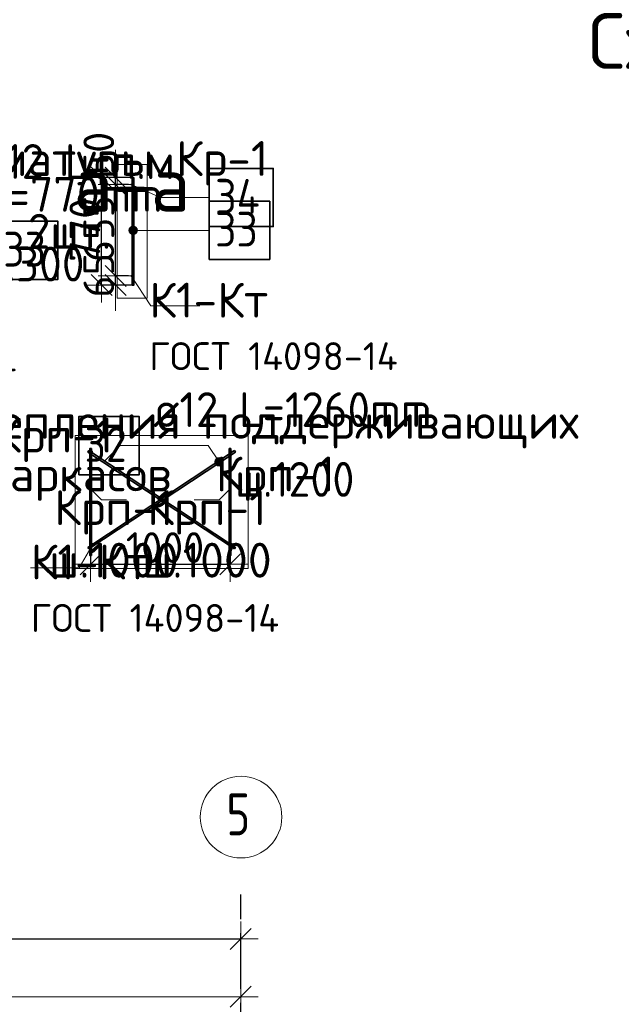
# Model space of a CAD drawing. Header units: millimetres. Extents: x -3725 to 93325, y -74170 to 82591.
# Tile 125 of 133: x 72315 to 76628, y 68724 to 75780. Entities that reach past the tile are written whole.
import ezdxf

# ---------------------------------------------------------------- set-up
doc = ezdxf.new("R2010")
doc.units = ezdxf.units.MM
doc.header["$PDMODE"] = 65
for name, pattern in [('______11', [500, 400, -50, 0, -50]), ('______3', [500, 400, -100]), ('______5', [1100, 800, -100, 100, -100])]:
    doc.linetypes.add(name, pattern=pattern)
for name, color, linetype, lineweight in [('Standard', 7, 'Continuous', 25), ('Арм.стержн. Доп. арматура', 180, 'Continuous', 35), ('Балка_ общее', 7, '______3', 13), ('Изополя поперечная', 7, 'Continuous', 25), ('Размерная линия_ общее', 7, 'Continuous', 13)]:
    doc.layers.add(name, color=color, linetype=linetype, lineweight=lineweight)
doc.layers.add('Арм.стержн. Фиксатор', color=7, linetype='Continuous', lineweight=35, true_color=0x501e0f)
doc.layers.add('Осевая линия_ общее', color=7, linetype='______5', lineweight=13, true_color=0xa0a0a0)
doc.styles.add('ARIAL', font='ARIAL.TTF')
doc.styles.add('ISOCPEUR', font='ISOCPEUR')
doc.dimstyles.new('DIMSTYLE_18', dxfattribs={"dimtxt": 220, "dimasz": 250, "dimexe": 0, "dimexo": 0, "dimgap": 110, "dimtad": 2, "dimdec": 0, "dimrnd": 1, "dimzin": 12, "dimdsep": 46, "dimtxsty": 'ISOCPEUR', "dimblk1": 'ALL_ML_STRICH', "dimblk2": 'ALL_ML_STRICH', "dimsah": 1, "dimcen": 0, "dimclrd": 7, "dimclre": 256, "dimclrt": 7, "dimadec": 0, "dimazin": 0, "dimtfac": 1, "dimtdec": 0, "dimtix": 1, "dimtmove": 2, "dimatfit": 3, "dimfxl": 0, "dimtzin": 0, "dimlwd": 0, "dimlwe": -3, "dimarcsym": 0})
doc.dimstyles.new('DIMSTYLE_3', dxfattribs={"dimtxt": 220, "dimasz": 250, "dimexe": 0, "dimexo": 0, "dimgap": 110, "dimtad": 2, "dimdec": 0, "dimrnd": 5, "dimzin": 12, "dimdsep": 46, "dimtxsty": 'ISOCPEUR', "dimblk1": 'ALL_ML_STRICH', "dimblk2": 'ALL_ML_STRICH', "dimsah": 1, "dimcen": 0, "dimclrd": 7, "dimclre": 256, "dimclrt": 7, "dimadec": 0, "dimazin": 0, "dimtfac": 1, "dimtdec": 0, "dimtix": 1, "dimtmove": 2, "dimatfit": 3, "dimfxl": 0, "dimtzin": 0, "dimlwd": 0, "dimlwe": -3, "dimarcsym": 0})
doc.dimstyles.new('DIMSTYLE_5', dxfattribs={"dimtxt": 220, "dimasz": 250, "dimexe": 0, "dimexo": 0, "dimgap": 110, "dimtad": 2, "dimdec": 0, "dimrnd": 5, "dimzin": 12, "dimdsep": 46, "dimtxsty": 'ISOCPEUR', "dimblk1": 'ALL_ML_STRICH', "dimblk2": 'ALL_ML_STRICH', "dimsah": 1, "dimcen": 0, "dimclrd": 7, "dimclre": 256, "dimclrt": 7, "dimadec": 0, "dimazin": 0, "dimtfac": 1, "dimtdec": 0, "dimtix": 1, "dimtmove": 2, "dimatfit": 3, "dimfxl": 0, "dimtvp": 1.2, "dimtzin": 0, "dimlwd": 0, "dimlwe": -3, "dimarcsym": 0})
doc.dimstyles.new('DIMSTYLE_7', dxfattribs={"dimtxt": 250, "dimasz": 250, "dimexe": 0, "dimexo": 0, "dimgap": 125, "dimtad": 2, "dimdec": 0, "dimrnd": 5, "dimzin": 12, "dimdsep": 46, "dimtxsty": 'ISOCPEUR', "dimblk1": 'ALL_ML_STRICH', "dimblk2": 'ALL_ML_STRICH', "dimsah": 1, "dimcen": 0, "dimclrd": 7, "dimclre": 256, "dimclrt": 7, "dimadec": 0, "dimazin": 0, "dimtfac": 1, "dimtdec": 0, "dimtix": 1, "dimtmove": 2, "dimatfit": 3, "dimfxl": 0, "dimtzin": 0, "dimlwd": 0, "dimlwe": -3, "dimarcsym": 0})

# ---------------------------------------------------------------- blocks, each defined once
blk = doc.blocks.new('ALL_ML_STRICH')
at = {"color": 0, "linetype": 'ByBlock', "lineweight": -2}
for p, q in [((-0.3, -0.3), (0.3, 0.3)), ((0, -0.5), (0, 0.5)), ((-1, 0), (0.5, 0))]:
    blk.add_line(p, q, dxfattribs=at)
blk = doc.blocks.new('*D86')
at = {"layer": 'DEFPOINTS', "color": 7, "linetype": 'Continuous', "lineweight": 13, "transparency": 33554687}
for p in [(68400, 68778), (68400, 68757.8), (73900, 68716.2)]:
    blk.add_point(p, dxfattribs=at)
at = {"layer": 'Балка_ общее', "color": 251, "linetype": 'Continuous', "lineweight": -2, "true_color": 0x656565, "transparency": 33554687}
for p, q in [((68400, 68767.8), (68400, 68778)), ((73900, 68726.2), (73900, 68778))]:
    blk.add_line(p, q, dxfattribs=at)
at = {"layer": 'Балка_ общее', "color": 7, "linetype": 'Continuous', "lineweight": -2, "transparency": 33554687}
blk.add_line((68400, 68778), (73900, 68778), dxfattribs=at)
at = {"layer": 'Балка_ общее', "color": 7, "linetype": 'Continuous', "lineweight": 13, "transparency": 33554687, "xscale": 250, "yscale": 250, "zscale": 250, "rotation": 180}
blk.add_blockref('ALL_ML_STRICH', (68400, 68778), dxfattribs=at)
at = {"layer": 'Балка_ общее', "color": 7, "linetype": 'Continuous', "lineweight": 13, "transparency": 33554687, "xscale": 250, "yscale": 250, "zscale": 250}
blk.add_blockref('ALL_ML_STRICH', (73900, 68778), dxfattribs=at)
at = {"layer": 'Балка_ общее', "color": 7, "linetype": 'Continuous', "lineweight": 13, "transparency": 33554687, "insert": (71162.5, 68953), "char_height": 250, "width": 1000, "attachment_point": 5, "style": 'ISOCPEUR'}
blk.add_mtext('\\A1;{5500}', dxfattribs=at)
blk = doc.blocks.new('*D504')
at = {"layer": 'DEFPOINTS', "color": 7, "linetype": 'Continuous', "lineweight": 13, "transparency": 33554687}
for p in [(72824.1, 71958), (73824.1, 71969.9), (72824.1, 71876.9)]:
    blk.add_point(p, dxfattribs=at)
at = {"layer": 'Размерная линия_ общее', "color": 253, "linetype": 'Continuous', "lineweight": -2, "true_color": 0xa0a0a0, "transparency": 33554687}
for p, q in [((72824.1, 71938), (72824.1, 71876.9)), ((73824.1, 71949.9), (73824.1, 71876.9))]:
    blk.add_line(p, q, dxfattribs=at)
at = {"layer": 'Размерная линия_ общее', "color": 7, "linetype": 'Continuous', "lineweight": -2, "transparency": 33554687}
blk.add_line((72824.1, 71876.9), (73824.1, 71876.9), dxfattribs=at)
at = {"layer": 'Размерная линия_ общее', "color": 7, "linetype": 'Continuous', "lineweight": 13, "transparency": 33554687, "xscale": 250, "yscale": 250, "zscale": 250, "rotation": 180}
blk.add_blockref('ALL_ML_STRICH', (72824.1, 71876.9), dxfattribs=at)
at = {"layer": 'Размерная линия_ общее', "color": 7, "linetype": 'Continuous', "lineweight": 13, "transparency": 33554687, "xscale": 250, "yscale": 250, "zscale": 250}
blk.add_blockref('ALL_ML_STRICH', (73824.1, 71876.9), dxfattribs=at)
at = {"layer": 'Размерная линия_ общее', "color": 7, "linetype": 'Continuous', "lineweight": 13, "transparency": 33554687, "insert": (73357.1, 71996.9), "char_height": 220, "width": 880, "attachment_point": 5, "style": 'ISOCPEUR'}
blk.add_mtext('\\A1;{1000}', dxfattribs=at)
blk = doc.blocks.new('*D511')
at = {"layer": 'DEFPOINTS', "color": 7, "linetype": 'Continuous', "lineweight": 13, "transparency": 33554687}
for p in [(73135.6, 74648.7), (72902.8, 73878.7), (73135.6, 73878.7)]:
    blk.add_point(p, dxfattribs=at)
at = {"layer": 'Размерная линия_ общее', "color": 253, "linetype": 'Continuous', "lineweight": -2, "true_color": 0xa0a0a0, "transparency": 33554687}
for p, q in [((73115.6, 74648.7), (72902.8, 74648.7)), ((73115.6, 73878.7), (72902.8, 73878.7))]:
    blk.add_line(p, q, dxfattribs=at)
at = {"layer": 'Размерная линия_ общее', "color": 7, "linetype": 'Continuous', "lineweight": -2, "transparency": 33554687}
blk.add_line((72902.8, 73878.7), (72902.8, 74648.7), dxfattribs=at)
at = {"layer": 'Размерная линия_ общее', "color": 7, "linetype": 'Continuous', "lineweight": 13, "transparency": 33554687, "xscale": 250, "yscale": 250, "zscale": 250}
for p, rotation in [((72902.8, 74648.7), 90), ((72902.8, 73878.7), 270)]:
    blk.add_blockref('ALL_ML_STRICH', p, dxfattribs=dict(at, rotation=rotation))
at = {"layer": 'Размерная линия_ общее', "color": 7, "linetype": 'Continuous', "lineweight": 13, "transparency": 33554687, "insert": (72782.8, 74274.7), "char_height": 220, "width": 660, "attachment_point": 5, "rotation": 90, "style": 'ISOCPEUR'}
blk.add_mtext('\\A1;{770}', dxfattribs=at)
blk = doc.blocks.new('*D512')
at = {"layer": 'DEFPOINTS', "color": 7, "linetype": 'Continuous', "lineweight": 13, "transparency": 33554687}
for p in [(73114.8, 73943.7), (73002.8, 73878.7), (73135.6, 73878.7)]:
    blk.add_point(p, dxfattribs=at)
at = {"layer": 'Размерная линия_ общее', "color": 253, "linetype": 'Continuous', "lineweight": -2, "true_color": 0xa0a0a0, "transparency": 33554687}
for p, q in [((73094.8, 73943.7), (73002.8, 73943.7)), ((73115.6, 73878.7), (73002.8, 73878.7))]:
    blk.add_line(p, q, dxfattribs=at)
at = {"layer": 'Размерная линия_ общее', "color": 7, "linetype": 'Continuous', "lineweight": -2, "transparency": 33554687}
blk.add_line((73002.8, 73878.7), (73002.8, 73943.7), dxfattribs=at)
at = {"layer": 'Размерная линия_ общее', "color": 7, "linetype": 'Continuous', "lineweight": 13, "transparency": 33554687, "xscale": 250, "yscale": 250, "zscale": 250}
for p, rotation in [((73002.8, 73878.7), 270), ((73002.8, 73943.7), 90)]:
    blk.add_blockref('ALL_ML_STRICH', p, dxfattribs=dict(at, rotation=rotation))
at = {"layer": 'Размерная линия_ общее', "color": 7, "linetype": 'Continuous', "lineweight": 13, "transparency": 33554687, "insert": (72882.7, 73948.7), "char_height": 220, "width": 440, "attachment_point": 5, "rotation": 90, "style": 'ISOCPEUR'}
blk.add_mtext('\\A1;{65}', dxfattribs=at)
blk = doc.blocks.new('*D513')
at = {"layer": 'DEFPOINTS', "color": 7, "linetype": 'Continuous', "lineweight": 13, "transparency": 33554687}
for p in [(73114.8, 74598.7), (73002.8, 73943.7), (73114.8, 73943.7)]:
    blk.add_point(p, dxfattribs=at)
at = {"layer": 'Размерная линия_ общее', "color": 253, "linetype": 'Continuous', "lineweight": -2, "true_color": 0xa0a0a0, "transparency": 33554687}
for p, q in [((73094.8, 74598.7), (73002.8, 74598.7)), ((73094.8, 73943.7), (73002.8, 73943.7))]:
    blk.add_line(p, q, dxfattribs=at)
at = {"layer": 'Размерная линия_ общее', "color": 7, "linetype": 'Continuous', "lineweight": -2, "transparency": 33554687}
blk.add_line((73002.8, 73943.7), (73002.8, 74598.7), dxfattribs=at)
at = {"layer": 'Размерная линия_ общее', "color": 7, "linetype": 'Continuous', "lineweight": 13, "transparency": 33554687, "xscale": 250, "yscale": 250, "zscale": 250}
for p, rotation in [((73002.8, 74598.7), 90), ((73002.8, 73943.7), 270)]:
    blk.add_blockref('ALL_ML_STRICH', p, dxfattribs=dict(at, rotation=rotation))
at = {"layer": 'Размерная линия_ общее', "color": 7, "linetype": 'Continuous', "lineweight": 13, "transparency": 33554687, "insert": (72882.8, 74282.2), "char_height": 220, "width": 660, "attachment_point": 5, "rotation": 90, "style": 'ISOCPEUR'}
blk.add_mtext('\\A1;{655}', dxfattribs=at)
blk = doc.blocks.new('*D514')
at = {"layer": 'DEFPOINTS', "color": 7, "linetype": 'Continuous', "lineweight": 13, "transparency": 33554687}
for p in [(73002.8, 74598.7), (73114.8, 74598.7), (73135.6, 74648.7)]:
    blk.add_point(p, dxfattribs=at)
at = {"layer": 'Размерная линия_ общее', "color": 253, "linetype": 'Continuous', "lineweight": -2, "true_color": 0xa0a0a0, "transparency": 33554687}
for p, q in [((73115.6, 74648.7), (73002.8, 74648.7)), ((73094.8, 74598.7), (73002.8, 74598.7))]:
    blk.add_line(p, q, dxfattribs=at)
at = {"layer": 'Размерная линия_ общее', "color": 7, "linetype": 'Continuous', "lineweight": -2, "transparency": 33554687}
blk.add_line((73002.8, 74598.7), (73002.8, 74648.7), dxfattribs=at)
at = {"layer": 'Размерная линия_ общее', "color": 7, "linetype": 'Continuous', "lineweight": 13, "transparency": 33554687, "xscale": 250, "yscale": 250, "zscale": 250}
for p, rotation in [((73002.8, 74598.7), 270), ((73002.8, 74648.7), 90)]:
    blk.add_blockref('ALL_ML_STRICH', p, dxfattribs=dict(at, rotation=rotation))
at = {"layer": 'Размерная линия_ общее', "color": 7, "linetype": 'Continuous', "lineweight": 13, "transparency": 33554687, "insert": (72882.6, 74821.5), "char_height": 220, "width": 440, "attachment_point": 5, "rotation": 90, "style": 'ISOCPEUR'}
blk.add_mtext('\\A1;{50}', dxfattribs=at)
blk = doc.blocks.new('*D536')
at = {"layer": 'DEFPOINTS', "color": 7, "linetype": 'Continuous', "lineweight": 13, "transparency": 33554687}
for p in [(60000, 69390.3), (73900, 69269.7), (60000, 69192.1)]:
    blk.add_point(p, dxfattribs=at)
at = {"layer": 'Размерная линия_ общее', "color": 253, "linetype": 'Continuous', "lineweight": -2, "true_color": 0xa0a0a0, "transparency": 33554687}
for p, q in [((60000, 69290.3), (60000, 69192.1)), ((73900, 69169.7), (73900, 69192.1))]:
    blk.add_line(p, q, dxfattribs=at)
at = {"layer": 'Размерная линия_ общее', "color": 7, "linetype": 'Continuous', "lineweight": -2, "transparency": 33554687}
blk.add_line((60000, 69192.1), (73900, 69192.1), dxfattribs=at)
at = {"layer": 'Размерная линия_ общее', "color": 7, "linetype": 'Continuous', "lineweight": 13, "transparency": 33554687, "xscale": 250, "yscale": 250, "zscale": 250, "rotation": 180}
blk.add_blockref('ALL_ML_STRICH', (60000, 69192.1), dxfattribs=at)
at = {"layer": 'Размерная линия_ общее', "color": 7, "linetype": 'Continuous', "lineweight": 13, "transparency": 33554687, "xscale": 250, "yscale": 250, "zscale": 250}
blk.add_blockref('ALL_ML_STRICH', (73900, 69192.1), dxfattribs=at)
at = {"layer": 'Размерная линия_ общее', "color": 7, "linetype": 'Continuous', "lineweight": 13, "transparency": 33554687, "insert": (66983, 69352.1), "char_height": 220, "width": 1100, "attachment_point": 5, "style": 'ISOCPEUR'}
blk.add_mtext('\\A1;{13900}', dxfattribs=at)
blk = doc.blocks.new('СЛОЖНЫЙ_ОБЪЕКТ_5')
at = {"layer": 'Осевая линия_ общее', "color": 253, "linetype": '______11', "lineweight": -3, "true_color": 0xa0a0a0, "transparency": 33554687}
blk.add_line((73900, 45830), (73900, 69510), dxfattribs=at)
at = {"layer": 'Осевая линия_ общее', "color": 7, "linetype": 'Continuous', "lineweight": 13, "transparency": 33554687}
blk.add_circle((73902.4, 70065.3), 292.4, dxfattribs=at)
at = {"layer": 'Осевая линия_ общее', "color": 7, "linetype": 'Continuous', "lineweight": 13, "transparency": 33554687, "insert": (73797.4, 69934.8), "char_height": 300, "width": 326.407, "attachment_point": 7, "style": 'ISOCPEUR'}
blk.add_mtext('\\W0.78;5', dxfattribs=at)
at = {"layer": 'Балка_ общее', "color": 7, "linetype": 'Continuous', "lineweight": 13, "transparency": 33554687}
dim = blk.add_linear_dim(base=(73900, 68778), p1=(68400, 68767.8), p2=(73900, 68726.2), dimstyle='DIMSTYLE_7', override={"dimpost": '<>', "dimclrd": 7, "dimclre": 251, "dimclrt": 7, "dimlwd": 0, "dimlwe": 65533}, dxfattribs=at)
dim.commit()
dim.dimension.update_dxf_attribs({"geometry": '*D86', "text_midpoint": (71162.5, 68953), "dimtype": 160})

msp = doc.modelspace()

# ---------------------------------------------------------------- hatches: boundary and pattern name
at = {"layer": 'Арм.стержн. Доп. арматура', "linetype": 'Continuous', "lineweight": 35, "transparency": 33554687}
for points in [[(73120.8, 74598.7), (73120.3, 74601), (73119, 74603), (73117.1, 74604.3), (73114.8, 74604.7), (73112.5, 74604.3), (73110.5, 74603), (73109.2, 74601), (73108.8, 74598.7), (73109.2, 74596.4), (73110.5, 74594.5), (73112.5, 74593.2), (73114.8, 74592.7), (73117.1, 74593.2), (73119, 74594.5), (73120.3, 74596.4)], [(73120.8, 73943.7), (73120.3, 73946), (73119, 73948), (73117.1, 73949.3), (73114.8, 73949.7), (73112.5, 73949.3), (73110.5, 73948), (73109.2, 73946), (73108.8, 73943.7), (73109.2, 73941.4), (73110.5, 73939.5), (73112.5, 73938.2), (73114.8, 73937.7), (73117.1, 73938.2), (73119, 73939.5), (73120.3, 73941.4)]]:
    msp.add_hatch(color=22, dxfattribs=at).paths.add_polyline_path(points)
at = {"layer": 'Арм.стержн. Доп. арматура', "linetype": 'Continuous', "lineweight": 13, "transparency": 33554687}
for points in [[(73103, 74255.7), (73103, 74285.7), (73098.8, 74270.7)], [(73113.8, 74244.9), (73113.8, 74296.5), (73103, 74285.7)], [(73113.8, 74244.9), (73103, 74285.7), (73103, 74255.7)], [(73128.8, 74240.7), (73128.8, 74300.7), (73113.8, 74296.5)], [(73128.8, 74240.7), (73113.8, 74296.5), (73113.8, 74244.9)], [(73143.8, 74244.9), (73143.8, 74296.5), (73128.8, 74300.7)], [(73143.8, 74244.9), (73128.8, 74300.7), (73128.8, 74240.7)], [(73154.6, 74255.7), (73154.6, 74285.7), (73143.8, 74296.5)], [(73154.6, 74255.7), (73143.8, 74296.5), (73143.8, 74244.9)], [(73154.6, 74285.7), (73154.6, 74255.7), (73158.8, 74270.7)]]:
    msp.add_hatch(color=7, dxfattribs=at).paths.add_polyline_path(points)
at = {"layer": 'Арм.стержн. Фиксатор', "linetype": 'Continuous', "lineweight": 35, "transparency": 33554687}
for points in [[(72842.1, 72684.9), (72841.7, 72687.2), (72840.4, 72689.2), (72838.4, 72690.5), (72836.1, 72690.9), (72833.8, 72690.5), (72831.9, 72689.2), (72830.6, 72687.2), (72830.1, 72684.9), (72830.6, 72682.6), (72831.9, 72680.7), (72833.8, 72679.4), (72836.1, 72678.9), (72838.4, 72679.4), (72840.4, 72680.7), (72841.7, 72682.6)], [(73842.1, 72684.9), (73841.7, 72687.2), (73840.4, 72689.2), (73838.4, 72690.5), (73836.1, 72690.9), (73833.8, 72690.5), (73831.9, 72689.2), (73830.6, 72687.2), (73830.1, 72684.9), (73830.6, 72682.6), (73831.9, 72680.7), (73833.8, 72679.4), (73836.1, 72678.9), (73838.4, 72679.4), (73840.4, 72680.7), (73841.7, 72682.6)], [(72842.1, 72024.9), (72841.7, 72027.2), (72840.4, 72029.2), (72838.4, 72030.5), (72836.1, 72030.9), (72833.8, 72030.5), (72831.9, 72029.2), (72830.6, 72027.2), (72830.1, 72024.9), (72830.6, 72022.6), (72831.9, 72020.7), (72833.8, 72019.4), (72836.1, 72018.9), (72838.4, 72019.4), (72840.4, 72020.7), (72841.7, 72022.6)], [(73842.1, 72024.9), (73841.7, 72027.2), (73840.4, 72029.2), (73838.4, 72030.5), (73836.1, 72030.9), (73833.8, 72030.5), (73831.9, 72029.2), (73830.6, 72027.2), (73830.1, 72024.9), (73830.6, 72022.6), (73831.9, 72020.7), (73833.8, 72019.4), (73836.1, 72018.9), (73838.4, 72019.4), (73840.4, 72020.7), (73841.7, 72022.6)]]:
    msp.add_hatch(color=22, dxfattribs=at).paths.add_polyline_path(points)
at = {"layer": 'Арм.стержн. Фиксатор', "linetype": 'Continuous', "lineweight": 13, "transparency": 33554687}
for points in [[(73742.6, 72641.2), (73717.5, 72624.7), (73714.5, 72609.7)], [(73742.6, 72641.2), (73714.5, 72609.7), (73757.5, 72638.2)], [(73757.5, 72638.2), (73714.5, 72609.7), (73719.2, 72594.9)], [(73717.5, 72624.7), (73742.6, 72641.2), (73727.7, 72636.5)], [(73757.5, 72638.2), (73719.2, 72594.9), (73769.3, 72628)], [(73769.3, 72628), (73719.2, 72594.9), (73731, 72584.7)], [(73769.3, 72628), (73731, 72584.7), (73774, 72613.1)], [(73774, 72613.1), (73731, 72584.7), (73745.9, 72581.6)], [(73774, 72613.1), (73745.9, 72581.6), (73771, 72598.2)], [(73771, 72598.2), (73745.9, 72581.6), (73760.8, 72586.4)]]:
    msp.add_hatch(color=7, dxfattribs=at).paths.add_polyline_path(points)

# ---------------------------------------------------------------- linework, layer by layer
at = {"layer": 'Standard', "color": 7, "linetype": 'Continuous', "lineweight": 18, "transparency": 33554687}
for points in [[(73014.8, 73784.7), (73228.8, 73784.7), (73228.8, 74742.7), (73014.8, 74742.7), (73014.8, 73784.7)], [(72713, 71846.9), (73953.3, 71846.9), (73953.3, 72800.9), (72713, 72800.9), (72713, 71846.9)]]:
    msp.add_lwpolyline(points, dxfattribs=at)
at = {"layer": 'Standard', "color": 7, "linetype": 'Continuous', "lineweight": 13, "transparency": 33554687}
for points in [[(73114.8, 73943.7), (73256.4, 73728.4), (73606.4, 73728.4)], [(72824.1, 72417.7), (72901.9, 72339.9), (73081.9, 72339.9)], [(73824.1, 72417.7), (73746.3, 72339.9), (73566.3, 72339.9)], [(72842.1, 72024.9), (72742.9, 71852), (72392.9, 71852)]]:
    msp.add_lwpolyline(points, dxfattribs=at)
at = {"layer": 'Арм.стержн. Доп. арматура', "color": 7, "linetype": 'Continuous', "lineweight": 13, "transparency": 33554687}
for p, q in [((73324.3, 74505.7), (73114.8, 74598.7)), ((73324.3, 74505.7), (73674.3, 74505.7)), ((73098.8, 74270.7), (73098.8, 74270.7)), ((73128.8, 74300.7), (73128.8, 74300.7)), ((73204.3, 74270.7), (73128.8, 74270.7)), ((73128.8, 74240.7), (73128.8, 74240.7)), ((73158.8, 74270.7), (73158.8, 74270.7)), ((73204.3, 74270.7), (73674.3, 74270.7))]:
    msp.add_line(p, q, dxfattribs=at)
at = {"layer": 'Арм.стержн. Доп. арматура', "color": 7, "linetype": 'Continuous', "lineweight": 35, "transparency": 33554687}
for points in [[(73674.3, 74297.4), (74132.6, 74297.4), (74132.6, 74714.1), (73674.3, 74714.1), (73674.3, 74297.4)], [(73674.3, 74062.4), (74107.6, 74062.4), (74107.6, 74479.1), (73674.3, 74479.1), (73674.3, 74062.4)], [(72156.3, 73918.6), (72589.6, 73918.6), (72589.6, 74335.3), (72156.3, 74335.3), (72156.3, 73918.6)]]:
    msp.add_lwpolyline(points, dxfattribs=at)
at = {"layer": 'Арм.стержн. Доп. арматура', "color": 22, "linetype": 'Continuous', "lineweight": 35, "transparency": 33554687}
msp.add_lwpolyline([(73134.8, 74648.7), (73134.8, 73878.7), (73122.8, 73878.7), (73122.8, 74648.7), (73134.8, 74648.7)], dxfattribs=at)
at = {"layer": 'Арм.стержн. Доп. арматура', "color": 7, "linetype": 'Continuous', "lineweight": 13, "transparency": 33554687}
msp.add_circle((73128.8, 74270.7), 30, dxfattribs=at)
at = {"layer": 'Арм.стержн. Фиксатор', "color": 7, "linetype": 'Continuous', "lineweight": 13, "transparency": 33554687}
for p, q in [((73172.6, 72727.5), (73667.6, 72727.5)), ((73667.6, 72727.5), (73744.3, 72611.4)), ((73727.7, 72636.5), (73727.7, 72636.5)), ((73769.3, 72628), (73769.3, 72628)), ((73719.2, 72594.9), (73719.2, 72594.9)), ((73760.8, 72586.4), (73760.8, 72586.4))]:
    msp.add_line(p, q, dxfattribs=at)
at = {"layer": 'Арм.стержн. Фиксатор', "color": 7, "linetype": 'Continuous', "lineweight": 35, "transparency": 33554687}
msp.add_lwpolyline([(72739.3, 72519.2), (73172.6, 72519.2), (73172.6, 72935.8), (72739.3, 72935.8), (72739.3, 72519.2)], dxfattribs=at)
at = {"layer": 'Арм.стержн. Фиксатор', "color": 22, "linetype": 'Continuous', "lineweight": 35, "transparency": 33554687}
for points in [[(73854.7, 71988.6), (72804.6, 72681.7), (72811.3, 72691.7), (73861.3, 71998.6), (73854.7, 71988.6)], [(72804.9, 71998.6), (73855, 72691.7), (73861.6, 72681.7), (72811.5, 71988.6), (72804.9, 71998.6)], [(72830.1, 72706.9), (72830.1, 71940.9), (72818.1, 71940.9), (72818.1, 72706.9), (72830.1, 72706.9)], [(73830.1, 72706.9), (73830.1, 71940.9), (73818.1, 71940.9), (73818.1, 72706.9), (73830.1, 72706.9)]]:
    msp.add_lwpolyline(points, dxfattribs=at)
at = {"layer": 'Арм.стержн. Фиксатор', "color": 7, "linetype": 'Continuous', "lineweight": 13, "transparency": 33554687}
msp.add_circle((73744.3, 72611.4), 30, dxfattribs=at)
at = {"layer": 'Изополя поперечная', "color": 7, "linetype": 'Continuous', "lineweight": 13, "transparency": 33554687}
msp.add_lwpolyline([(72926.6, 72618.4), (73035.7, 72727.5), (73172.6, 72727.5)], dxfattribs=at)

# ---------------------------------------------------------------- block references
at = {"layer": 'Балка_ общее', "color": 7, "linetype": 'Continuous', "lineweight": 13, "transparency": 33554687}
msp.add_blockref('СЛОЖНЫЙ_ОБЪЕКТ_5', (0, 0), dxfattribs=at)

# ---------------------------------------------------------------- texts
at = {"layer": 'Standard', "color": 7, "linetype": 'Continuous', "lineweight": 13, "transparency": 33554687, "style": 'ISOCPEUR'}
for s, insert, char_height, width, attachment_point in [('\\A1;{\\fISOCPEUR|i0|b0;\\H400.000000;\\W1.000000;\\C7;Схема установки Зд-1}\\P', (79108.8, 75573.3), 400, 5814.464, 5), ('\\A1;{\\fISOCPEUR|i0|b0;\\H250.000000;\\W1.000000;\\C7;Каркас поперечной арматуры Кр-1}\\P', (71382.8, 74910.5), 250, 5647.778, 2), ('\\A1;{\\fISOCPEUR|i0|b0;\\H400.000000;\\W1.000000;\\C7;а-а}\\P', (73119.8, 74805), 400, 1104, 2), ('\\A1;{\\fISOCPEUR|i0|b0;\\H250.000000;\\W1.000000;\\C7;Каркас поддерживающий Крп-1}\\P', (70503.5, 72928.4), 250, 5009.994, 2)]:
    msp.add_mtext(s, dxfattribs=dict(at, insert=insert, char_height=char_height, width=width, attachment_point=attachment_point))
at = {"layer": 'Standard', "color": 7, "linetype": 'Continuous', "lineweight": 13, "transparency": 33554687, "char_height": 250, "style": 'ARIAL'}
for s, insert, width, attachment_point, line_spacing_factor in [('\\A1;{\\fISOCPEUR|i0|b0;\\H250.000000;\\W1.000000;\\C7;К1-Кт}\\P{\\fISOCPEUR|i0|b0;\\H200.000000;\\W1.000000;\\C7;ГОСТ 14098-14}\\P', (73244.1, 73895.5), 2228.544, 1, 1.024096), ('\\A1;{\\fISOCPEUR|i0|b0;\\H250.000000;\\W1.000000;\\C7;К1-Кт}\\P{\\fISOCPEUR|i0|b0;\\H200.000000;\\W1.000000;\\C7;ГОСТ 14098-14}\\P', (70512.3, 73846.5), 2228.544, 1, 1.024096), ('\\A1;{\\fISOCPEUR|i0|b0;\\H250.000000;\\W1.000000;\\C7;Схема раскрепления поддерживающих}\\P{\\fISOCPEUR|i0|b0;\\H250.000000;\\W1.000000;\\C7;каркасов  Крп-1}\\P', (73325, 73026.4), 6078.52, 2, 0.903614), ('\\A1;{\\fISOCPEUR|i0|b0;\\H250.000000;\\W1.000000;\\C7;Крп-1}\\P{\\fISOCPEUR|i0|b0;\\H250.000000;\\W1.000000;\\C7;ш.1000}\\P', (72990.7, 72408.3), 1065.552, 2, 0.903614), ('\\A1;{\\fISOCPEUR|i0|b0;\\H250.000000;\\W1.000000;\\C7;Крп-1}\\P{\\fISOCPEUR|i0|b0;\\H250.000000;\\W1.000000;\\C7;ш.1000}\\P', (73657.5, 72408.3), 1065.552, 2, 0.903614), ('\\A1;{\\fISOCPEUR|i0|b0;\\H250.000000;\\W1.000000;\\C7;К1-Кт}\\P{\\fISOCPEUR|i0|b0;\\H200.000000;\\W1.000000;\\C7;ГОСТ 14098-14}\\P', (72394.3, 72019.1), 2228.544, 1, 1.024096)]:
    msp.add_mtext(s, dxfattribs=dict(at, insert=insert, width=width, attachment_point=attachment_point, line_spacing_factor=line_spacing_factor))
at = {"layer": 'Арм.стержн. Доп. арматура', "color": 7, "linetype": 'Continuous', "lineweight": 25, "transparency": 33554687, "char_height": 250, "attachment_point": 7, "style": 'ISOCPEUR'}
for s, insert, width in [('\\W0.94;ø12 L=п.м.', (72024.3, 74639.1), 1666.526), ('\\W0.96;ø12 L=770mm ', (71424.3, 74404.1), 2268.514), ('\\W0.88;34', (73716, 74389.1), 484.994), ('\\W0.94;2шт. ', (72374.3, 74139.1), 967.739), ('\\W0.87;33', (73716, 74154.1), 459.01), ('\\W0.87;33', (72197.9, 74010.3), 459.01), ('\\W0.95;ш.300 ', (72011.8, 73904.1), 1093.33)]:
    msp.add_mtext(s, dxfattribs=dict(at, insert=insert, width=width))
at = {"layer": 'Арм.стержн. Фиксатор', "color": 7, "linetype": 'Continuous', "lineweight": 25, "transparency": 33554687, "char_height": 250, "attachment_point": 7, "style": 'ISOCPEUR'}
for s, insert, width in [('\\W0.94;ø12 L=1260mm ', (73272.6, 72860.8), 2391.341), ('\\W0.87;32', (72781, 72610.8), 459.01), ('\\W0.92;ш.1200 ', (73860.1, 72360.8), 1214.02)]:
    msp.add_mtext(s, dxfattribs=dict(at, insert=insert, width=width))

# ---------------------------------------------------------------- dimensions: what is measured, and where the dimension line sits
at = {"layer": 'Размерная линия_ общее', "color": 7, "linetype": 'Continuous', "lineweight": 13, "transparency": 33554687}
for base, p1, p2, dimstyle, picture, middle in [((73002.8, 74648.7), (73094.8, 74598.7), (73115.6, 74648.7), 'DIMSTYLE_5', '*D514', (72882.6, 74821.5)), ((72902.8, 74648.7), (73115.6, 73878.7), (73115.6, 74648.7), 'DIMSTYLE_3', '*D511', (72782.8, 74274.7)), ((73002.8, 74598.7), (73094.8, 73943.7), (73094.8, 74598.7), 'DIMSTYLE_3', '*D513', (72882.8, 74282.2)), ((73002.8, 73943.7), (73115.6, 73878.7), (73094.8, 73943.7), 'DIMSTYLE_5', '*D512', (72882.7, 73948.7))]:
    dim = msp.add_linear_dim(base=base, p1=p1, p2=p2, angle=90, dimstyle=dimstyle, override={"dimpost": '<>', "dimclrd": 7, "dimclre": 253, "dimclrt": 7, "dimlwd": 0, "dimlwe": 65533}, dxfattribs=at)
    dim.commit()
    dim.dimension.update_dxf_attribs({"geometry": picture, "text_midpoint": middle, "dimtype": 160})
for base, p1, p2, dimstyle, picture, middle in [((73824.1, 71876.9), (72824.1, 71938), (73824.1, 71949.9), 'DIMSTYLE_3', '*D504', (73357.1, 71996.9)), ((73900, 69192.1), (60000, 69290.3), (73900, 69169.7), 'DIMSTYLE_18', '*D536', (66983, 69352.1))]:
    dim = msp.add_linear_dim(base=base, p1=p1, p2=p2, dimstyle=dimstyle, override={"dimpost": '<>', "dimclrd": 7, "dimclre": 253, "dimclrt": 7, "dimlwd": 0, "dimlwe": 65533}, dxfattribs=at)
    dim.commit()
    dim.dimension.update_dxf_attribs({"geometry": picture, "text_midpoint": middle, "dimtype": 160})

doc.saveas('drawing.dxf')
